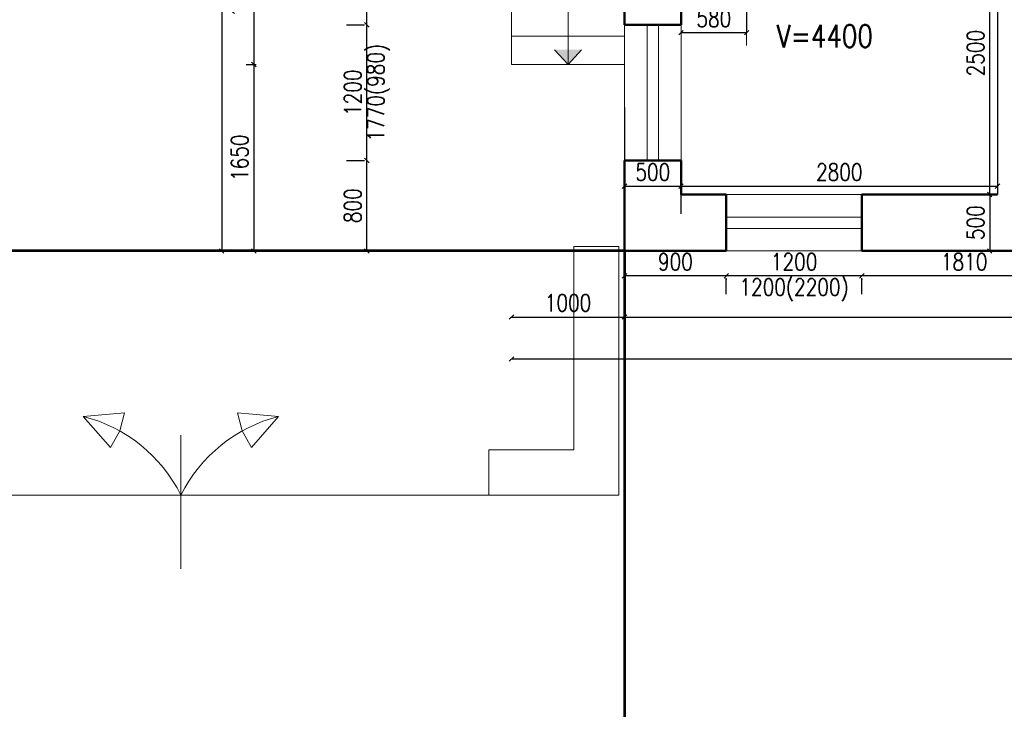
# Model space of a CAD drawing. Header units: millimetres. Extents: x -238874 to 551972, y -298952 to 658415.
# Tile 76 of 256: x 35276 to 43988, y 11297 to 17396. Entities that reach past the tile are written whole.
import ezdxf

# ---------------------------------------------------------------- set-up
doc = ezdxf.new("R2010")
doc.units = ezdxf.units.MM
doc.header["$LTSCALE"] = 20
doc.layers.add('CKNETISK', color=116, linetype='Continuous', lineweight=18, plot=False)
for name, color, linetype in [('CZ', 255, 'Continuous'), ('KOTY', 8, 'Continuous'), ('ZDP', 50, 'Continuous')]:
    doc.layers.add(name, color=color, linetype=linetype)
doc.layers.add('NOSNÉ', color=8, linetype='Continuous', lineweight=50)
doc.layers.add('PRUCHODY', color=7, linetype='Continuous', lineweight=18)
doc.styles.add('SIMPLEX', font='SIMPLEX.shx', dxfattribs={"width": 0.8, "bigfont": 'CAD13.shx'})
doc.styles.get("Standard").update_dxf_attribs({"font": 'simplex.shx', "width": 0.8})
doc.dimstyles.new('CKA', dxfattribs={"dimtxt": 200, "dimasz": 40, "dimexe": 20, "dimexo": 0.2, "dimgap": 50, "dimtad": 1, "dimdec": 0, "dimrnd": 1, "dimzin": 0, "dimdsep": 46, "dimtxsty": 'Standard', "dimblk1": 'OBLIQUE', "dimblk2": 'OBLIQUE', "dimsah": 1, "dimcen": 0.09, "dimclrd": 253, "dimclre": 253, "dimclrt": 253, "dimadec": 0, "dimazin": 0, "dimtfac": 1, "dimtdec": 0, "dimtix": 1, "dimtmove": 2, "dimatfit": 3, "dimfxl": 1, "dimtolj": 1, "dimtzin": 0, "dimarcsym": 0})

# ---------------------------------------------------------------- blocks, each defined once
blk = doc.blocks.new('_OBLIQUE')
at = {"color": 0, "linetype": 'ByBlock'}
blk.add_line((-0.5, -0.5), (0.5, 0.5), dxfattribs=at)
blk = doc.blocks.new('*D136')
at = {"layer": 'DEFPOINTS', "color": 0, "transparency": 16777216}
for p in [(38548.1, 32000), (37063.5, 15350), (38548.1, 15350)]:
    blk.add_point(p, dxfattribs=at)
at = {"layer": 'KOTY', "lineweight": -2, "transparency": 16777216}
for p, q in [((37063.5, 32000), (37063.5, 15350)), ((38167.3, 15350), (37043.5, 15350))]:
    blk.add_line(p, q, dxfattribs=at)
at = {"layer": 'KOTY', "lineweight": -2, "transparency": 16777216, "xscale": 40, "yscale": 40, "zscale": 40}
for p, rotation in [((37063.5, 32000), 90), ((37063.5, 15350), 270)]:
    blk.add_blockref('_OBLIQUE', p, dxfattribs=dict(at, rotation=rotation))
at = {"layer": 'KOTY', "transparency": 16777216, "insert": (36938.5, 23675), "char_height": 150, "attachment_point": 5, "rotation": 90, "style": 'SIMPLEX'}
blk.add_mtext('\\A1;16650', dxfattribs=at)
blk = doc.blocks.new('*D138')
at = {"layer": 'DEFPOINTS', "color": 0, "transparency": 16777216}
for p in [(40628, 17000), (63058, 15350), (63058, 14765.9)]:
    blk.add_point(p, dxfattribs=at)
at = {"layer": 'KOTY', "lineweight": -2, "transparency": 16777216}
for p, q in [((63058, 14969.3), (63058, 14745.9)), ((40628, 14765.9), (63058, 14765.9))]:
    blk.add_line(p, q, dxfattribs=at)
at = {"layer": 'KOTY', "lineweight": -2, "transparency": 16777216, "xscale": 40, "yscale": 40, "zscale": 40, "rotation": 180}
blk.add_blockref('_OBLIQUE', (40628, 14765.9), dxfattribs=at)
at = {"layer": 'KOTY', "lineweight": -2, "transparency": 16777216, "xscale": 40, "yscale": 40, "zscale": 40}
blk.add_blockref('_OBLIQUE', (63058, 14765.9), dxfattribs=at)
at = {"layer": 'KOTY', "transparency": 16777216, "insert": (51843, 14890.9), "char_height": 150, "attachment_point": 5, "style": 'SIMPLEX'}
blk.add_mtext('\\A1;22430', dxfattribs=at)
blk = doc.blocks.new('*D139')
at = {"layer": 'DEFPOINTS', "color": 0, "transparency": 16777216}
for p in [(39628, 17000), (64468, 17000), (64468, 14395.2)]:
    blk.add_point(p, dxfattribs=at)
at = {"layer": 'KOTY', "lineweight": -2, "transparency": 16777216}
for p, q in [((64468, 16619.3), (64468, 14375.2)), ((39628, 14395.2), (64468, 14395.2))]:
    blk.add_line(p, q, dxfattribs=at)
at = {"layer": 'KOTY', "lineweight": -2, "transparency": 16777216, "xscale": 40, "yscale": 40, "zscale": 40, "rotation": 180}
blk.add_blockref('_OBLIQUE', (39628, 14395.2), dxfattribs=at)
at = {"layer": 'KOTY', "lineweight": -2, "transparency": 16777216, "xscale": 40, "yscale": 40, "zscale": 40}
blk.add_blockref('_OBLIQUE', (64468, 14395.2), dxfattribs=at)
at = {"layer": 'KOTY', "transparency": 16777216, "insert": (52048, 14520.2), "char_height": 150, "attachment_point": 5, "style": 'SIMPLEX'}
blk.add_mtext('\\A1;24840', dxfattribs=at)
blk = doc.blocks.new('*D140')
at = {"layer": 'DEFPOINTS', "color": 0, "transparency": 16777216}
for p in [(41128, 15922.7), (40628, 15298.3), (41128, 15298.3)]:
    blk.add_point(p, dxfattribs=at)
at = {"layer": 'KOTY', "lineweight": -2, "transparency": 16777216}
for p, q in [((41128, 15679.1), (41128, 15942.7)), ((40628, 15922.7), (41128, 15922.7))]:
    blk.add_line(p, q, dxfattribs=at)
at = {"layer": 'KOTY', "lineweight": -2, "transparency": 16777216, "xscale": 40, "yscale": 40, "zscale": 40, "rotation": 180}
blk.add_blockref('_OBLIQUE', (40628, 15922.7), dxfattribs=at)
at = {"layer": 'KOTY', "lineweight": -2, "transparency": 16777216, "xscale": 40, "yscale": 40, "zscale": 40}
blk.add_blockref('_OBLIQUE', (41128, 15922.7), dxfattribs=at)
at = {"layer": 'KOTY', "transparency": 16777216, "insert": (40878, 16047.7), "char_height": 150, "attachment_point": 5, "style": 'SIMPLEX'}
blk.add_mtext('\\A1;500', dxfattribs=at)
blk = doc.blocks.new('*D141')
at = {"layer": 'DEFPOINTS', "color": 0, "transparency": 16777216}
for p in [(41528, 15350), (40628, 15130), (40628, 15130)]:
    blk.add_point(p, dxfattribs=at)
at = {"layer": 'KOTY', "lineweight": -2, "transparency": 16777216}
for p, q in [((40628, 15510.7), (40628, 15150)), ((41528, 15130), (40628, 15130))]:
    blk.add_line(p, q, dxfattribs=at)
at = {"layer": 'KOTY', "lineweight": -2, "transparency": 16777216, "xscale": 40, "yscale": 40, "zscale": 40, "rotation": 180}
blk.add_blockref('_OBLIQUE', (40628, 15130), dxfattribs=at)
at = {"layer": 'KOTY', "lineweight": -2, "transparency": 16777216, "xscale": 40, "yscale": 40, "zscale": 40}
blk.add_blockref('_OBLIQUE', (41528, 15130), dxfattribs=at)
at = {"layer": 'KOTY', "transparency": 16777216, "insert": (41078, 15255), "char_height": 150, "attachment_point": 5, "style": 'SIMPLEX'}
blk.add_mtext('\\A1;900', dxfattribs=at)
blk = doc.blocks.new('*D142')
at = {"layer": 'DEFPOINTS', "color": 0, "transparency": 16777216}
for p in [(39628, 17000), (40628, 17000), (40628, 14765.9)]:
    blk.add_point(p, dxfattribs=at)
at = {"layer": 'KOTY', "lineweight": -2, "transparency": 16777216}
for p, q in [((40628, 16619.3), (40628, 14745.9)), ((39628, 14765.9), (40628, 14765.9))]:
    blk.add_line(p, q, dxfattribs=at)
at = {"layer": 'KOTY', "lineweight": -2, "transparency": 16777216, "xscale": 40, "yscale": 40, "zscale": 40, "rotation": 180}
blk.add_blockref('_OBLIQUE', (39628, 14765.9), dxfattribs=at)
at = {"layer": 'KOTY', "lineweight": -2, "transparency": 16777216, "xscale": 40, "yscale": 40, "zscale": 40}
blk.add_blockref('_OBLIQUE', (40628, 14765.9), dxfattribs=at)
at = {"layer": 'KOTY', "transparency": 16777216, "insert": (40128, 14890.9), "char_height": 150, "attachment_point": 5, "style": 'SIMPLEX'}
blk.add_mtext('\\A1;1000', dxfattribs=at)
blk = doc.blocks.new('*D143')
at = {"layer": 'DEFPOINTS', "color": 0, "transparency": 16777216}
for p in [(38348, 16150), (38548.1, 16150), (38548.1, 15350)]:
    blk.add_point(p, dxfattribs=at)
at = {"layer": 'KOTY', "lineweight": -2, "transparency": 16777216}
for p, q in [((38167.3, 16150), (38328, 16150)), ((38348, 15350), (38348, 16150))]:
    blk.add_line(p, q, dxfattribs=at)
at = {"layer": 'KOTY', "lineweight": -2, "transparency": 16777216, "xscale": 40, "yscale": 40, "zscale": 40}
for p, rotation in [((38348, 16150), 90), ((38348, 15350), 270)]:
    blk.add_blockref('_OBLIQUE', p, dxfattribs=dict(at, rotation=rotation))
at = {"layer": 'KOTY', "transparency": 16777216, "insert": (38223, 15750), "char_height": 150, "attachment_point": 5, "rotation": 90, "style": 'SIMPLEX'}
blk.add_mtext('\\A1;800', dxfattribs=at)
blk = doc.blocks.new('*D144')
at = {"layer": 'DEFPOINTS', "color": 0, "transparency": 16777216}
for p in [(38348, 17350), (38548.1, 17350), (38548.1, 16150)]:
    blk.add_point(p, dxfattribs=at)
at = {"layer": 'KOTY', "lineweight": -2, "transparency": 16777216}
for p, q in [((38167.3, 17350), (38328, 17350)), ((38348, 16150), (38348, 17350))]:
    blk.add_line(p, q, dxfattribs=at)
at = {"layer": 'KOTY', "lineweight": -2, "transparency": 16777216, "xscale": 40, "yscale": 40, "zscale": 40}
for p, rotation in [((38348, 17350), 90), ((38348, 16150), 270)]:
    blk.add_blockref('_OBLIQUE', p, dxfattribs=dict(at, rotation=rotation))
at = {"layer": 'KOTY', "transparency": 16777216, "insert": (38223, 16750), "char_height": 150, "attachment_point": 5, "rotation": 90, "style": 'SIMPLEX'}
blk.add_mtext('\\A1;1200', dxfattribs=at)
blk = doc.blocks.new('*D145')
at = {"layer": 'DEFPOINTS', "color": 0, "transparency": 16777216}
for p in [(38348, 18450), (38548.1, 18450), (38548.1, 17350)]:
    blk.add_point(p, dxfattribs=at)
at = {"layer": 'KOTY', "lineweight": -2, "transparency": 16777216}
for p, q in [((38167.3, 18450), (38328, 18450)), ((38348, 17350), (38348, 18450))]:
    blk.add_line(p, q, dxfattribs=at)
at = {"layer": 'KOTY', "lineweight": -2, "transparency": 16777216, "xscale": 40, "yscale": 40, "zscale": 40}
for p, rotation in [((38348, 18450), 90), ((38348, 17350), 270)]:
    blk.add_blockref('_OBLIQUE', p, dxfattribs=dict(at, rotation=rotation))
at = {"layer": 'KOTY', "transparency": 16777216, "insert": (38223, 17900), "char_height": 150, "attachment_point": 5, "rotation": 90, "style": 'SIMPLEX'}
blk.add_mtext('\\A1;1100', dxfattribs=at)
blk = doc.blocks.new('*D148')
at = {"layer": 'DEFPOINTS', "color": 0, "transparency": 16777216}
for p in [(36898.2, 18250), (36898.2, 17000), (37348, 17000)]:
    blk.add_point(p, dxfattribs=at)
at = {"layer": 'KOTY', "lineweight": -2, "transparency": 16777216}
for p, q in [((37348, 18250), (37348, 17000)), ((37278.9, 17000), (37368, 17000))]:
    blk.add_line(p, q, dxfattribs=at)
at = {"layer": 'KOTY', "lineweight": -2, "transparency": 16777216, "xscale": 40, "yscale": 40, "zscale": 40}
for p, rotation in [((37348, 18250), 90), ((37348, 17000), 270)]:
    blk.add_blockref('_OBLIQUE', p, dxfattribs=dict(at, rotation=rotation))
at = {"layer": 'KOTY', "transparency": 16777216, "insert": (37223, 17625), "char_height": 150, "attachment_point": 5, "rotation": 90, "style": 'SIMPLEX'}
blk.add_mtext('\\A1;1250', dxfattribs=at)
blk = doc.blocks.new('*D149')
at = {"layer": 'DEFPOINTS', "color": 0, "transparency": 16777216}
for p in [(36898.2, 17000), (37348, 15350), (37898.2, 15350)]:
    blk.add_point(p, dxfattribs=at)
at = {"layer": 'KOTY', "lineweight": -2, "transparency": 16777216}
for p, q in [((37348, 17000), (37348, 15350)), ((37517.4, 15350), (37328, 15350))]:
    blk.add_line(p, q, dxfattribs=at)
at = {"layer": 'KOTY', "lineweight": -2, "transparency": 16777216, "xscale": 40, "yscale": 40, "zscale": 40}
for p, rotation in [((37348, 17000), 90), ((37348, 15350), 270)]:
    blk.add_blockref('_OBLIQUE', p, dxfattribs=dict(at, rotation=rotation))
at = {"layer": 'KOTY', "transparency": 16777216, "insert": (37223, 16175), "char_height": 150, "attachment_point": 5, "rotation": 90, "style": 'SIMPLEX'}
blk.add_mtext('\\A1;1650', dxfattribs=at)
blk = doc.blocks.new('*D153')
at = {"layer": 'DEFPOINTS', "color": 0, "transparency": 16777216}
for p in [(41708, 17281.2), (41128, 17181.8), (41708, 17181.8)]:
    blk.add_point(p, dxfattribs=at)
at = {"layer": 'KOTY', "lineweight": -2, "transparency": 16777216}
for p, q in [((41708, 17562.6), (41708, 17301.2)), ((41128, 17281.2), (41708, 17281.2))]:
    blk.add_line(p, q, dxfattribs=at)
at = {"layer": 'KOTY', "lineweight": -2, "transparency": 16777216, "xscale": 40, "yscale": 40, "zscale": 40, "rotation": 180}
blk.add_blockref('_OBLIQUE', (41128, 17281.2), dxfattribs=at)
at = {"layer": 'KOTY', "lineweight": -2, "transparency": 16777216, "xscale": 40, "yscale": 40, "zscale": 40}
blk.add_blockref('_OBLIQUE', (41708, 17281.2), dxfattribs=at)
at = {"layer": 'KOTY', "transparency": 16777216, "insert": (41418, 17406.2), "char_height": 150, "attachment_point": 5, "style": 'SIMPLEX'}
blk.add_mtext('\\A1;580', dxfattribs=at)
blk = doc.blocks.new('*D154')
at = {"layer": 'DEFPOINTS', "color": 0, "transparency": 16777216}
for p in [(43928, 15922.7), (43928, 15798.3), (41128, 15298.3)]:
    blk.add_point(p, dxfattribs=at)
at = {"layer": 'KOTY', "lineweight": -2, "transparency": 16777216}
for p, q in [((43928, 16179.1), (43928, 15942.7)), ((41128, 15922.7), (43928, 15922.7))]:
    blk.add_line(p, q, dxfattribs=at)
at = {"layer": 'KOTY', "lineweight": -2, "transparency": 16777216, "xscale": 40, "yscale": 40, "zscale": 40, "rotation": 180}
blk.add_blockref('_OBLIQUE', (41128, 15922.7), dxfattribs=at)
at = {"layer": 'KOTY', "lineweight": -2, "transparency": 16777216, "xscale": 40, "yscale": 40, "zscale": 40}
blk.add_blockref('_OBLIQUE', (43928, 15922.7), dxfattribs=at)
at = {"layer": 'KOTY', "transparency": 16777216, "insert": (42528, 16047.7), "char_height": 150, "attachment_point": 5, "style": 'SIMPLEX'}
blk.add_mtext('\\A1;2800', dxfattribs=at)
blk = doc.blocks.new('*D157')
at = {"layer": 'DEFPOINTS', "color": 0, "transparency": 16777216}
for p in [(43858.6, 15850), (43858.6, 15350), (43858.6, 15350)]:
    blk.add_point(p, dxfattribs=at)
at = {"layer": 'KOTY', "lineweight": -2, "transparency": 16777216}
for p, q in [((43858.6, 15850), (43858.6, 15350)), ((43477.8, 15350), (43838.6, 15350))]:
    blk.add_line(p, q, dxfattribs=at)
at = {"layer": 'KOTY', "lineweight": -2, "transparency": 16777216, "xscale": 40, "yscale": 40, "zscale": 40}
for p, rotation in [((43858.6, 15850), 90), ((43858.6, 15350), 270)]:
    blk.add_blockref('_OBLIQUE', p, dxfattribs=dict(at, rotation=rotation))
at = {"layer": 'KOTY', "transparency": 16777216, "insert": (43733.6, 15600), "char_height": 150, "attachment_point": 5, "rotation": 90, "style": 'SIMPLEX'}
blk.add_mtext('\\A1;500', dxfattribs=at)
blk = doc.blocks.new('*D158')
at = {"layer": 'DEFPOINTS', "color": 0, "transparency": 16777216}
for p in [(43858.6, 18350), (43948, 18350), (43948, 15850)]:
    blk.add_point(p, dxfattribs=at)
at = {"layer": 'KOTY', "lineweight": -2, "transparency": 16777216}
for p, q in [((43567.2, 18350), (43838.6, 18350)), ((43858.6, 15850), (43858.6, 18350))]:
    blk.add_line(p, q, dxfattribs=at)
at = {"layer": 'KOTY', "lineweight": -2, "transparency": 16777216, "xscale": 40, "yscale": 40, "zscale": 40}
for p, rotation in [((43858.6, 18350), 90), ((43858.6, 15850), 270)]:
    blk.add_blockref('_OBLIQUE', p, dxfattribs=dict(at, rotation=rotation))
at = {"layer": 'KOTY', "transparency": 16777216, "insert": (43733.6, 17100), "char_height": 150, "attachment_point": 5, "rotation": 90, "style": 'SIMPLEX'}
blk.add_mtext('\\A1;2500', dxfattribs=at)
blk = doc.blocks.new('*D162')
at = {"layer": 'DEFPOINTS', "color": 0, "transparency": 16777216}
for p in [(42728, 15350), (44538, 15350), (42728, 15130)]:
    blk.add_point(p, dxfattribs=at)
at = {"layer": 'KOTY', "lineweight": -2, "transparency": 16777216}
for p, q in [((44538, 15130), (42728, 15130)), ((42728, 14969.3), (42728, 15110))]:
    blk.add_line(p, q, dxfattribs=at)
at = {"layer": 'KOTY', "lineweight": -2, "transparency": 16777216, "xscale": 40, "yscale": 40, "zscale": 40, "rotation": 180}
blk.add_blockref('_OBLIQUE', (42728, 15130), dxfattribs=at)
at = {"layer": 'KOTY', "lineweight": -2, "transparency": 16777216, "xscale": 40, "yscale": 40, "zscale": 40}
blk.add_blockref('_OBLIQUE', (44538, 15130), dxfattribs=at)
at = {"layer": 'KOTY', "transparency": 16777216, "insert": (43633, 15255), "char_height": 150, "attachment_point": 5, "style": 'SIMPLEX'}
blk.add_mtext('\\A1;1810', dxfattribs=at)
blk = doc.blocks.new('*D163')
at = {"layer": 'DEFPOINTS', "color": 0, "transparency": 16777216}
for p in [(41528, 15350), (42728, 15350), (41528, 15130)]:
    blk.add_point(p, dxfattribs=at)
at = {"layer": 'KOTY', "lineweight": -2, "transparency": 16777216}
for p, q in [((42728, 15130), (41528, 15130)), ((41528, 14969.3), (41528, 15110))]:
    blk.add_line(p, q, dxfattribs=at)
at = {"layer": 'KOTY', "lineweight": -2, "transparency": 16777216, "xscale": 40, "yscale": 40, "zscale": 40, "rotation": 180}
blk.add_blockref('_OBLIQUE', (41528, 15130), dxfattribs=at)
at = {"layer": 'KOTY', "lineweight": -2, "transparency": 16777216, "xscale": 40, "yscale": 40, "zscale": 40}
blk.add_blockref('_OBLIQUE', (42728, 15130), dxfattribs=at)
at = {"layer": 'KOTY', "transparency": 16777216, "insert": (42128, 15255), "char_height": 150, "attachment_point": 5, "style": 'SIMPLEX'}
blk.add_mtext('\\A1;1200', dxfattribs=at)

msp = doc.modelspace()

# ---------------------------------------------------------------- hatches: boundary and pattern name
at = {"layer": 'PRUCHODY'}
for points in [[(40248.578, 17129.283), (40127.962, 17000.047), (40007.346, 17129.283)], [(40007.346, 17129.283), (40127.962, 17000.047), (40248.578, 17129.283)]]:
    msp.add_hatch(color=256, dxfattribs=at).paths.add_polyline_path(points)

# ---------------------------------------------------------------- linework, layer by layer
at = {"layer": 'CKNETISK', "lineweight": 53}
for q in [(8373.605, 15350.047), (40627.962, -39076.268)]:
    msp.add_line((40627.962, 15350.047), q, dxfattribs=at)
at = {"layer": 'KOTY'}
for p in [(41527.962, 15101.204), (42727.962, 15101.204)]:
    msp.add_point(p, dxfattribs=at)
at = {"layer": 'NOSNÉ'}
for p, q in [((40627.962, 18450.047), (40627.962, 17350.047)), ((41127.962, 18350.047), (41127.962, 17350.047)), ((41127.962, 17350.047), (40627.962, 17350.047)), ((41127.962, 16150.047), (40627.962, 16150.047)), ((40627.962, 16150.047), (40627.962, 15350.047)), ((41127.962, 16150.047), (41127.962, 15850.047)), ((41127.962, 15850.047), (41527.962, 15850.047)), ((41527.962, 15850.047), (41527.962, 15350.047)), ((42727.962, 15850.047), (42727.962, 15350.047)), ((42727.962, 15850.047), (43927.962, 15850.047)), ((40627.962, 15350.047), (41527.962, 15350.047)), ((42727.962, 15350.047), (44537.962, 15350.047))]:
    msp.add_line(p, q, dxfattribs=at)
at = {"layer": 'PRUCHODY'}
for p, q in [((39627.962, 21000.047), (39627.962, 17000.047)), ((41707.962, 18770.416), (41707.962, 17167.52)), ((40127.962, 18250.047), (40127.962, 17000.047)), ((40627.962, 16150.047), (40627.962, 17350.047)), ((40827.962, 17350.047), (40827.962, 16150.047)), ((40927.962, 17350.047), (40927.962, 16150.047)), ((41127.962, 16150.047), (41127.962, 17350.047)), ((40627.962, 17250.047), (39627.962, 17250.047)), ((40007.346, 17129.283), (40127.962, 17000.047)), ((40248.578, 17129.283), (40127.962, 17000.047)), ((40627.962, 17000.047), (39627.962, 17000.047)), ((40248.578, 17000.047), (40007.346, 17000.047)), ((40007.346, 17000.047), (40248.578, 17000.047)), ((41527.962, 15850.047), (42727.962, 15850.047)), ((41527.962, 15650.047), (42727.962, 15650.047)), ((41527.962, 15550.047), (42727.962, 15550.047)), ((40177.962, 15390.047), (40177.962, 13590.047)), ((40177.962, 15390.047), (40177.962, 13590.047)), ((40177.962, 15390.047), (40577.962, 15390.047)), ((40577.962, 15390.047), (40577.962, 13190.047)), ((40577.962, 15390.047), (40577.962, 13190.047)), ((42727.962, 15350.047), (41527.962, 15350.047)), ((35839.442, 13886.57), (36202.586, 13920.024)), ((35839.442, 13886.57), (36079.913, 13612.405)), ((36202.586, 13920.024), (36161.454, 13758.158)), ((37566.482, 13886.57), (37203.338, 13920.024)), ((37203.338, 13920.024), (37244.47, 13758.158)), ((37566.482, 13886.57), (37326.011, 13612.405)), ((36079.913, 13612.405), (36161.454, 13758.158)), ((36702.962, 12538.78), (36702.962, 13721.998)), ((37326.011, 13612.405), (37244.47, 13758.158)), ((39427.962, 13590.047), (40177.962, 13590.047)), ((39427.962, 13590.047), (39427.962, 13190.047)), ((33977.962, 13190.047), (39427.962, 13190.047)), ((39427.962, 13190.047), (40577.962, 13190.047))]:
    msp.add_line(p, q, dxfattribs=at)
for centre, start, end in [((35511.658, 12596.658), 26.4779205, 75.7421618), ((37894.266, 12596.658), 104.2578382, 153.5220795)]:
    msp.add_arc(centre, 1330.908, start, end, dxfattribs=at)
at = {"layer": 'ZDP'}
msp.add_line((43927.962, 18350.047), (43927.962, 15850.047), dxfattribs=at)

# ---------------------------------------------------------------- texts
at = {"layer": 'CZ', "color": 7, "insert": (41974.92, 17350.608), "char_height": 200, "width": 1830.1, "attachment_point": 1}
msp.add_mtext('V=4400', dxfattribs=at)
at = {"layer": 'KOTY', "insert": (38452.347, 16750.047), "char_height": 150, "attachment_point": 5, "rotation": 90, "style": 'SIMPLEX'}
msp.add_mtext('1770(980)', dxfattribs=at)
at = {"layer": 'KOTY', "insert": (42127.962, 15006.118), "char_height": 150, "attachment_point": 5, "style": 'SIMPLEX'}
msp.add_mtext('1200(2200)', dxfattribs=at)

# ---------------------------------------------------------------- dimensions: what is measured, and where the dimension line sits
at = {"layer": 'KOTY'}
for base, p1, p2, angle, text, picture, middle in [((37063.5, 15350.047), (38548.115, 32000.047), (38548.115, 15350.047), 90, '16650', '*D136', (36938.5, 23675.047)), ((38348.033, 18450.047), (38548.115, 17350.047), (38548.115, 18450.047), 90, '1100', '*D145', (38223.033, 17900.047)), ((43858.594, 18350.047), (43947.962, 15850.047), (43947.962, 18350.047), 90, '2500', '*D158', (43733.594, 17100.047)), ((37348.004, 17000.047), (36898.155, 18250.047), (36898.155, 17000.047), 90, '1250', '*D148', (37223.004, 17625.047)), ((38348.033, 17350.047), (38548.115, 16150.047), (38548.115, 17350.047), 90, '1200', '*D144', (38223.033, 16750.047)), ((37348.004, 15350.047), (36898.155, 17000.047), (37898.155, 15350.047), 90, '1650', '*D149', (37223.004, 16175.047)), ((64467.962, 14395.191), (39627.962, 17000.047), (64467.962, 17000.047), 180, '24840', '*D139', (52047.962, 14520.191)), ((40627.962, 14765.94), (39627.962, 17000.047), (40627.962, 17000.047), 180, '1000', '*D142', (40127.962, 14890.94)), ((63057.962, 14765.94), (40627.962, 17000.047), (63057.962, 15350.047), 180, '22430', '*D138', (51842.962, 14890.94)), ((38348.033, 16150.047), (38548.115, 15350.047), (38548.115, 16150.047), 90, '800', '*D143', (38223.033, 15750.047)), ((43858.594, 15350.047), (43858.594, 15850.047), (43858.594, 15350.047), 270, '500', '*D157', (43733.594, 15600.047)), ((40627.962, 15129.962), (41527.962, 15350.047), (40627.962, 15129.962), 180, '900', '*D141', (41077.962, 15254.962)), ((41527.962, 15129.962), (42727.962, 15350.047), (41527.962, 15350.047), 180, '1200', '*D163', (42127.962, 15254.962)), ((42727.962, 15129.962), (44537.962, 15350.047), (42727.962, 15350.047), 180, '1810', '*D162', (43632.962, 15254.962))]:
    dim = msp.add_linear_dim(base=base, p1=p1, p2=p2, angle=angle, text=text, dimstyle='CKA', override={"dimtxt": 150, "dimexo": 380.774374, "dimtxsty": 'SIMPLEX', "dimse1": 1, "dimclrd": 256, "dimclre": 256, "dimclrt": 256}, dxfattribs=at)
    dim.commit()
    dim.dimension.update_dxf_attribs({"geometry": picture, "text_midpoint": middle})
for base, p1, p2, text, picture, middle in [((41707.962, 17281.25), (41127.962, 17181.845), (41707.962, 17181.845), '580', '*D153', (41417.962, 17406.25)), ((41127.962, 15922.692), (40627.962, 15298.293), (41127.962, 15298.293), '500', '*D140', (40877.962, 16047.692)), ((43927.962, 15922.692), (41127.962, 15298.293), (43927.962, 15798.293), '2800', '*D154', (42527.962, 16047.692))]:
    dim = msp.add_linear_dim(base=base, p1=p1, p2=p2, text=text, dimstyle='CKA', override={"dimtxt": 150, "dimexo": 380.774374, "dimtxsty": 'SIMPLEX', "dimse1": 1, "dimclrd": 256, "dimclre": 256, "dimclrt": 256}, dxfattribs=at)
    dim.commit()
    dim.dimension.update_dxf_attribs({"geometry": picture, "text_midpoint": middle})

doc.saveas('drawing.dxf')
